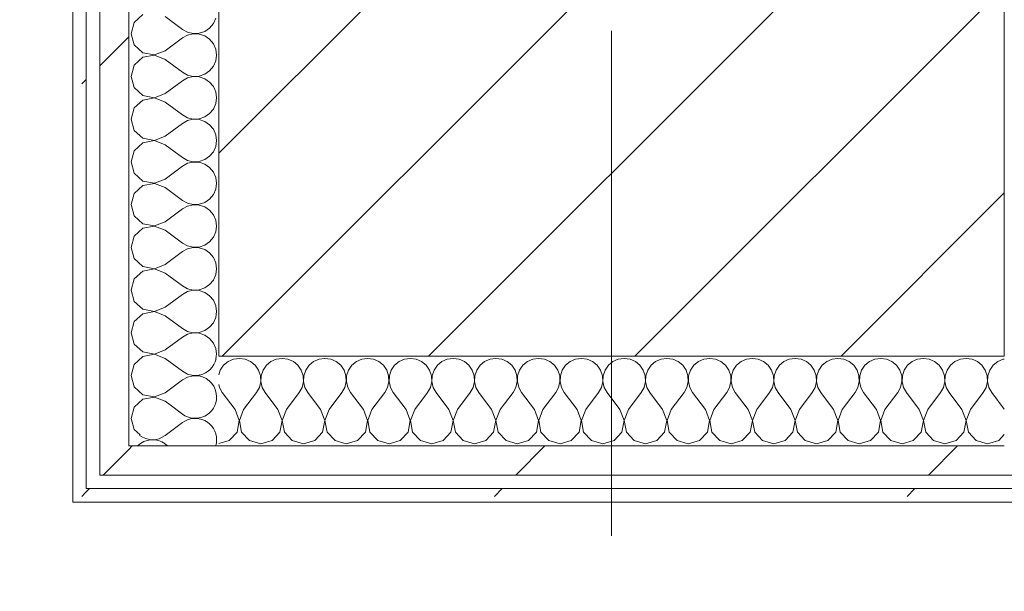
# Model space of a CAD drawing. Header units: millimetres. Extents: x -40968 to 11883, y -17757 to 4746.
# Tile 216 of 227: x 340 to 779, y -12544 to -12289. Entities that reach past the tile are written whole.
import ezdxf

# ---------------------------------------------------------------- set-up
doc = ezdxf.new("R2010")
doc.units = ezdxf.units.MM
doc.header["$MEASUREMENT"] = 0
doc.linetypes.add('Wipeout_Contour', pattern=[1000, 0, -1000])
for name, color, linetype in [('10_ESTR_Pilars', 7, 'Continuous'), ('Nuevo_06_COT_Generals', 7, 'Continuous'), ('Nuevo_08_E_Envans secs', 7, 'Continuous')]:
    doc.layers.add(name, color=color, linetype=linetype)
for name, color, linetype, lineweight in [('10_ESTR_Pilars_Pluma_Nº__20', 1, 'Continuous', 5), ('10_ESTR_Pilars_Pluma_Nº__28', 7, 'Continuous', 20), ('10_ESTR_Pilars_Pluma_Nº__42', 8, 'Continuous', 25), ('Nuevo_06_COT_Generals_Pluma_Nº__1', 7, 'Continuous', 5), ('Nuevo_08_E_Envans secs_Pluma_Nº__1', 7, 'Continuous', 5)]:
    doc.layers.add(name, color=color, linetype=linetype, lineweight=lineweight)
for name, color, linetype, lineweight, true_color in [('Nuevo_08_E_Envans secs_Pluma_Nº__102', 7, 'Continuous', 5, 0xcccccc), ('Nuevo_08_E_Envans secs_Pluma_Nº__171', 171, 'Continuous', 13, 0xaaaaff), ('Nuevo_08_E_Envans secs_Pluma_Nº__177', 7, 'Continuous', 15, 0xf7e046)]:
    doc.layers.add(name, color=color, linetype=linetype, lineweight=lineweight, true_color=true_color)
doc.styles.add('Estilo_Generado_1', font='txt')
doc.dimstyles.new('Estilo_Generado__1', dxfattribs={"dimtxt": 100, "dimasz": 38, "dimexe": 0.18, "dimexo": 300, "dimgap": 0, "dimtad": 1, "dimtih": 1, "dimtoh": 1, "dimlfac": 0.001, "dimzin": 0, "dimdsep": 46, "dimtxsty": 'Estilo_Generado_1', "dimblk": 'ARROWHEAD_2', "dimblk1": 'ARROWHEAD_2', "dimblk2": 'ARROWHEAD_2', "dimcen": 0.09, "dimclrd": 7, "dimclre": 7, "dimclrt": 7, "dimadec": 0, "dimazin": 0, "dimtfac": 1, "dimtdec": 4, "dimtmove": 0, "dimatfit": 3, "dimfxl": 0, "dimtolj": 1, "dimtzin": 0, "dimarcsym": 0})
doc.dimstyles.new('Estilo_Generado__2', dxfattribs={"dimtxt": 100, "dimasz": 38, "dimexe": 0.18, "dimexo": 300, "dimgap": 0, "dimtad": 1, "dimlfac": 0.001, "dimzin": 0, "dimdsep": 46, "dimtxsty": 'Estilo_Generado_1', "dimblk": 'ARROWHEAD_2', "dimblk1": 'ARROWHEAD_2', "dimblk2": 'ARROWHEAD_2', "dimcen": 0.09, "dimclrd": 7, "dimclre": 7, "dimclrt": 7, "dimadec": 0, "dimazin": 0, "dimtfac": 1, "dimtdec": 4, "dimtmove": 0, "dimatfit": 3, "dimfxl": 0, "dimtolj": 1, "dimtzin": 0, "dimarcsym": 0})
pattern_1 = [(45, (0, 0), (-183.848, 183.848), [195, -65]), (45, (7e-14, 183.85), (-183.848, 183.848), [195, -65])]

# ---------------------------------------------------------------- blocks, each defined once
blk = doc.blocks.new('*X412')
at = {"layer": 'Nuevo_08_E_Envans secs_Pluma_Nº__102', "color": 254, "linetype": 'Continuous', "lineweight": 5, "true_color": 0xcccccc}
for p, q in [((407.22, -12460.65), (412.7, -12464.76)), ((405.08, -12474.29), (412.7, -12468.57)), ((405.08, -12478.1), (406.26, -12478.98))]:
    blk.add_line(p, q, dxfattribs=at)
for centre, start, end in [((418.41, -12438.1), 282.4793, 347.5207), ((418.41, -12457.14), 0, 79.8211), ((418.41, -12457.14), 233.1301, 0), ((418.41, -12476.19), 0, 126.8699), ((399.37, -12466.67), 232.8217, 306.8699), ((399.37, -12485.71), 53.1301, 134.965), ((418.41, -12476.19), 342.9946, 0)]:
    blk.add_arc(centre, 9.52, start, end, dxfattribs=at)
blk = doc.blocks.new('*X413')
at = {"layer": 'Nuevo_08_E_Envans secs_Pluma_Nº__102', "color": 254, "linetype": 'Continuous', "lineweight": 5, "true_color": 0xcccccc}
for p, q in [((395.11, -12286.72), (391.27, -12290.23)), ((391.27, -12290.23), (389.84, -12295.24)), ((405.08, -12287.62), (412.7, -12293.33)), ((424.84, -12292.74), (426.52, -12290.72)), ((426.52, -12290.72), (427.58, -12288.32)), ((389.84, -12295.24), (391.27, -12300.25)), ((412.7, -12293.33), (415, -12294.6)), ((415, -12295.87), (412.7, -12297.14)), ((415, -12294.6), (417.56, -12295.2)), ((417.56, -12295.28), (415, -12295.87)), ((417.56, -12295.2), (420.18, -12295.07)), ((420.18, -12295.4), (417.56, -12295.28)), ((420.18, -12295.07), (422.67, -12294.23)), ((422.67, -12296.24), (420.18, -12295.4)), ((422.67, -12294.23), (424.84, -12292.74)), ((391.27, -12300.25), (395.11, -12303.76)), ((405.08, -12302.86), (412.7, -12297.14)), ((424.84, -12297.73), (422.67, -12296.24)), ((426.52, -12299.75), (424.84, -12297.73)), ((427.58, -12302.16), (426.52, -12299.75)), ((395.11, -12303.76), (400.22, -12304.72)), ((400.22, -12304.8), (395.11, -12305.77)), ((400.22, -12304.72), (405.08, -12302.86)), ((405.08, -12306.67), (400.22, -12304.8)), ((427.94, -12304.76), (427.58, -12302.16)), ((427.58, -12307.36), (427.94, -12304.76)), ((395.11, -12305.77), (391.27, -12309.28)), ((405.08, -12306.67), (412.7, -12312.38)), ((426.52, -12309.77), (427.58, -12307.36)), ((391.27, -12309.28), (389.84, -12314.29)), ((412.7, -12312.38), (415, -12313.65)), ((420.18, -12314.12), (422.67, -12313.28)), ((422.67, -12313.28), (424.84, -12311.79)), ((424.84, -12311.79), (426.52, -12309.77)), ((389.84, -12314.29), (391.27, -12319.29)), ((405.08, -12321.9), (412.7, -12316.19)), ((415, -12314.92), (412.7, -12316.19)), ((415, -12313.65), (417.56, -12314.25)), ((417.56, -12314.32), (415, -12314.92)), ((417.56, -12314.25), (420.18, -12314.12)), ((420.18, -12314.45), (417.56, -12314.32)), ((422.67, -12315.29), (420.18, -12314.45)), ((424.84, -12316.78), (422.67, -12315.29)), ((426.52, -12318.8), (424.84, -12316.78)), ((391.27, -12319.29), (395.11, -12322.8)), ((400.22, -12323.77), (405.08, -12321.9)), ((427.58, -12321.21), (426.52, -12318.8)), ((427.94, -12323.81), (427.58, -12321.21)), ((395.11, -12324.81), (391.27, -12328.33)), ((395.11, -12322.8), (400.22, -12323.77)), ((400.22, -12323.85), (395.11, -12324.81)), ((405.08, -12325.71), (400.22, -12323.85)), ((405.08, -12325.71), (412.7, -12331.43)), ((426.52, -12328.82), (427.58, -12326.41)), ((427.58, -12326.41), (427.94, -12323.81)), ((391.27, -12328.33), (389.84, -12333.33)), ((422.67, -12332.33), (424.84, -12330.84)), ((424.84, -12330.84), (426.52, -12328.82)), ((389.84, -12333.33), (391.27, -12338.34)), ((405.08, -12340.95), (412.7, -12335.24)), ((412.7, -12331.43), (415, -12332.7)), ((415, -12333.97), (412.7, -12335.24)), ((415, -12332.7), (417.56, -12333.29)), ((417.56, -12333.37), (415, -12333.97)), ((417.56, -12333.29), (420.18, -12333.17)), ((420.18, -12333.5), (417.56, -12333.37)), ((420.18, -12333.17), (422.67, -12332.33)), ((422.67, -12334.34), (420.18, -12333.5)), ((424.84, -12335.83), (422.67, -12334.34)), ((391.27, -12338.34), (395.11, -12341.85)), ((426.52, -12337.85), (424.84, -12335.83)), ((427.58, -12340.25), (426.52, -12337.85)), ((395.11, -12343.86), (391.27, -12347.37)), ((395.11, -12341.85), (400.22, -12342.82)), ((400.22, -12342.9), (395.11, -12343.86)), ((400.22, -12342.82), (405.08, -12340.95)), ((405.08, -12344.76), (400.22, -12342.9)), ((427.94, -12342.86), (427.58, -12340.25)), ((427.58, -12345.46), (427.94, -12342.86)), ((391.27, -12347.37), (389.84, -12352.38)), ((405.08, -12344.76), (412.7, -12350.48)), ((424.84, -12349.89), (426.52, -12347.86)), ((426.52, -12347.86), (427.58, -12345.46)), ((389.84, -12352.38), (391.27, -12357.39)), ((412.7, -12350.48), (415, -12351.75)), ((415, -12353.01), (412.7, -12354.29)), ((415, -12351.75), (417.56, -12352.34)), ((417.56, -12352.42), (415, -12353.01)), ((417.56, -12352.34), (420.18, -12352.22)), ((420.18, -12352.55), (417.56, -12352.42)), ((420.18, -12352.22), (422.67, -12351.38)), ((422.67, -12353.39), (420.18, -12352.55)), ((422.67, -12351.38), (424.84, -12349.89)), ((391.27, -12357.39), (395.11, -12360.9)), ((405.08, -12360), (412.7, -12354.29)), ((424.84, -12354.87), (422.67, -12353.39)), ((426.52, -12356.9), (424.84, -12354.87)), ((427.58, -12359.3), (426.52, -12356.9)), ((395.11, -12360.9), (400.22, -12361.87)), ((400.22, -12361.87), (405.08, -12360)), ((427.94, -12361.9), (427.58, -12359.3)), ((395.11, -12362.91), (391.27, -12366.42)), ((400.22, -12361.94), (395.11, -12362.91)), ((405.08, -12363.81), (400.22, -12361.94)), ((405.08, -12363.81), (412.7, -12369.52)), ((426.52, -12366.91), (427.58, -12364.51)), ((427.58, -12364.51), (427.94, -12361.9)), ((391.27, -12366.42), (389.84, -12371.43)), ((412.7, -12369.52), (415, -12370.8)), ((420.18, -12371.26), (422.67, -12370.42)), ((422.67, -12370.42), (424.84, -12368.94)), ((424.84, -12368.94), (426.52, -12366.91)), ((389.84, -12371.43), (391.27, -12376.44)), ((405.08, -12379.05), (412.7, -12373.33)), ((415, -12372.06), (412.7, -12373.33)), ((415, -12370.8), (417.56, -12371.39)), ((417.56, -12371.47), (415, -12372.06)), ((417.56, -12371.39), (420.18, -12371.26)), ((420.18, -12371.59), (417.56, -12371.47)), ((422.67, -12372.43), (420.18, -12371.59)), ((424.84, -12373.92), (422.67, -12372.43)), ((426.52, -12375.95), (424.84, -12373.92)), ((391.27, -12376.44), (395.11, -12379.95)), ((400.22, -12380.91), (405.08, -12379.05)), ((427.58, -12378.35), (426.52, -12375.95)), ((427.94, -12380.95), (427.58, -12378.35)), ((395.11, -12381.96), (391.27, -12385.47)), ((395.11, -12379.95), (400.22, -12380.91)), ((400.22, -12380.99), (395.11, -12381.96)), ((405.08, -12382.86), (400.22, -12380.99)), ((405.08, -12382.86), (412.7, -12388.57)), ((426.52, -12385.96), (427.58, -12383.55)), ((427.58, -12383.55), (427.94, -12380.95)), ((391.27, -12385.47), (389.84, -12390.48)), ((422.67, -12389.47), (424.84, -12387.98)), ((424.84, -12387.98), (426.52, -12385.96)), ((389.84, -12390.48), (391.27, -12395.48)), ((405.08, -12398.1), (412.7, -12392.38)), ((412.7, -12388.57), (415, -12389.84)), ((415, -12391.11), (412.7, -12392.38)), ((415, -12389.84), (417.56, -12390.44)), ((417.56, -12390.51), (415, -12391.11)), ((417.56, -12390.44), (420.18, -12390.31)), ((420.18, -12390.64), (417.56, -12390.51)), ((420.18, -12390.31), (422.67, -12389.47)), ((422.67, -12391.48), (420.18, -12390.64)), ((424.84, -12392.97), (422.67, -12391.48)), ((391.27, -12395.48), (395.11, -12398.99)), ((426.52, -12394.99), (424.84, -12392.97)), ((427.58, -12397.4), (426.52, -12394.99)), ((395.11, -12401.01), (391.27, -12404.52)), ((395.11, -12398.99), (400.22, -12399.96)), ((400.22, -12400.04), (395.11, -12401.01)), ((400.22, -12399.96), (405.08, -12398.1)), ((405.08, -12401.9), (400.22, -12400.04)), ((427.94, -12400), (427.58, -12397.4)), ((427.58, -12402.6), (427.94, -12400)), ((391.27, -12404.52), (389.84, -12409.52)), ((405.08, -12401.9), (412.7, -12407.62)), ((424.84, -12407.03), (426.52, -12405.01)), ((426.52, -12405.01), (427.58, -12402.6)), ((389.84, -12409.52), (391.27, -12414.53)), ((412.7, -12407.62), (415, -12408.89)), ((415, -12408.89), (417.56, -12409.49)), ((417.56, -12409.56), (415, -12410.16)), ((417.56, -12409.49), (420.18, -12409.36)), ((420.18, -12409.69), (417.56, -12409.56)), ((420.18, -12409.36), (422.67, -12408.52)), ((422.67, -12410.53), (420.18, -12409.69)), ((422.67, -12408.52), (424.84, -12407.03)), ((405.08, -12417.14), (412.7, -12411.43)), ((415, -12410.16), (412.7, -12411.43)), ((424.84, -12412.02), (422.67, -12410.53)), ((426.52, -12414.04), (424.84, -12412.02)), ((427.58, -12416.45), (426.52, -12414.04)), ((391.27, -12414.53), (395.11, -12418.04)), ((395.11, -12418.04), (400.22, -12419.01)), ((400.22, -12419.01), (405.08, -12417.14)), ((427.94, -12419.05), (427.58, -12416.45)), ((395.11, -12420.05), (391.27, -12423.56)), ((400.22, -12419.09), (395.11, -12420.05)), ((405.08, -12420.95), (400.22, -12419.09)), ((405.08, -12420.95), (412.7, -12426.67)), ((426.52, -12424.05), (427.58, -12421.65)), ((427.58, -12421.65), (427.94, -12419.05)), ((391.27, -12423.56), (389.84, -12428.57)), ((412.7, -12426.67), (415, -12427.94)), ((420.18, -12428.41), (422.67, -12427.57)), ((422.67, -12427.57), (424.84, -12426.08)), ((424.84, -12426.08), (426.52, -12424.05)), ((389.84, -12428.57), (391.27, -12433.58)), ((405.08, -12436.19), (412.7, -12430.48)), ((415, -12429.2), (412.7, -12430.48)), ((415, -12427.94), (417.56, -12428.53)), ((417.56, -12428.61), (415, -12429.2)), ((417.56, -12428.53), (420.18, -12428.41)), ((420.18, -12428.74), (417.56, -12428.61)), ((422.67, -12429.58), (420.18, -12428.74)), ((424.84, -12431.06), (422.67, -12429.58)), ((426.52, -12433.09), (424.84, -12431.06)), ((391.27, -12433.58), (395.11, -12437.09)), ((400.22, -12438.06), (405.08, -12436.19)), ((427.58, -12435.49), (426.52, -12433.09)), ((427.94, -12438.1), (427.58, -12435.49)), ((395.11, -12437.09), (400.22, -12438.06)), ((400.22, -12438.13), (395.77, -12438.98)), ((402.41, -12438.98), (400.22, -12438.13)), ((427.82, -12438.98), (427.94, -12438.1))]:
    blk.add_line(p, q, dxfattribs=at)
blk = doc.blocks.new('*X414')
at = {"layer": 'Nuevo_08_E_Envans secs_Pluma_Nº__102', "color": 254, "linetype": 'Continuous', "lineweight": 5, "true_color": 0xcccccc}
for p, q in [((395.11, -12439.1), (391.27, -12442.61)), ((395.77, -12438.98), (395.11, -12439.1)), ((405.08, -12440), (402.41, -12438.98)), ((405.08, -12440), (412.7, -12445.71)), ((427.64, -12440.22), (427.82, -12438.98)), ((391.27, -12442.61), (389.84, -12447.62)), ((389.84, -12447.62), (391.27, -12452.63)), ((405.08, -12455.24), (412.7, -12449.52)), ((412.7, -12445.71), (415, -12446.99)), ((415, -12448.25), (412.7, -12449.52)), ((415, -12446.99), (417.56, -12447.58)), ((417.56, -12447.66), (415, -12448.25)), ((417.56, -12447.58), (420.18, -12447.45)), ((420.09, -12447.78), (417.56, -12447.66)), ((420.18, -12447.45), (420.53, -12447.34)), ((391.27, -12452.63), (395.11, -12456.14)), ((395.11, -12458.15), (391.27, -12461.66)), ((395.11, -12456.14), (400.22, -12457.1)), ((400.22, -12457.18), (395.11, -12458.15)), ((400.22, -12457.1), (405.08, -12455.24)), ((405.08, -12459.05), (400.22, -12457.18)), ((391.27, -12461.66), (389.84, -12466.67)), ((405.08, -12459.05), (407.22, -12460.65)), ((389.84, -12466.67), (391.27, -12471.67)), ((391.27, -12471.67), (393.84, -12474.03))]:
    blk.add_line(p, q, dxfattribs=at)
blk = doc.blocks.new('Muro_134_1', base_point=(428.89, -12069.98))
at = {"layer": 'Nuevo_08_E_Envans secs', "color": 7, "lineweight": 20}
blk.add_blockref('*X412', (0, 0), dxfattribs=at)
at = {"color": 254, "linetype": 'Wipeout_Contour', "lineweight": 0, "ltscale": 37481.176402}
blk.add_wipeout([(388.89, -12478.98), (375.89, -12491.98), (388.89, -12491.98)], dxfattribs=at).dxf.layer = 'Nuevo_08_E_Envans secs'
at = {"color": 254, "linetype": 'Wipeout_Contour', "lineweight": 0, "ltscale": 37522.648912}
blk.add_wipeout([(369.89, -12497.98), (363.89, -12503.98), (369.89, -12503.98)], dxfattribs=at).dxf.layer = 'Nuevo_08_E_Envans secs'
at = {"layer": 'Nuevo_08_E_Envans secs_Pluma_Nº__171', "linetype": 'Continuous', "lineweight": 13, "true_color": 0xaaaaff}
h = blk.add_hatch(dxfattribs=at)
h.set_pattern_fill('Panellat_HPL_0001', color=161, style=0, pattern_type=2)
h.set_pattern_definition(pattern_1)
h.paths.add_polyline_path([(369.89, -12497.98), (363.89, -12503.98), (369.89, -12503.98)])
at = {"layer": 'Nuevo_08_E_Envans secs_Pluma_Nº__177', "linetype": 'Continuous', "lineweight": 15, "true_color": 0xf7e046}
h = blk.add_hatch(dxfattribs=at)
h.set_pattern_fill('Panellat_HPL_0001', color=53, style=0, pattern_type=2)
h.set_pattern_definition(pattern_1)
h.paths.add_polyline_path([(388.89, -12478.98), (375.89, -12491.98), (388.89, -12491.98)])
at = {"color": 254, "linetype": 'Wipeout_Contour', "lineweight": 0, "ltscale": 60820.549259}
blk.add_wipeout([(369.89, -12497.98), (369.89, -11937.45), (366.56, -11929.98), (363.89, -11929.98), (363.89, -12497.98)], dxfattribs=at).dxf.layer = 'Nuevo_08_E_Envans secs'
at = {"color": 254, "linetype": 'Wipeout_Contour', "lineweight": 0, "ltscale": 60891.566273}
blk.add_wipeout([(375.89, -11961.98), (375.89, -12478.98), (388.89, -12478.98), (388.89, -11980.13), (380.81, -11961.98)], dxfattribs=at).dxf.layer = 'Nuevo_08_E_Envans secs'
at = {"layer": 'Nuevo_08_E_Envans secs_Pluma_Nº__171', "linetype": 'Continuous', "lineweight": 13, "true_color": 0xaaaaff}
h = blk.add_hatch(dxfattribs=at)
h.set_pattern_fill('Panellat_HPL_0001', color=161, style=0, pattern_type=2)
h.set_pattern_definition(pattern_1)
h.paths.add_polyline_path([(369.89, -12497.98), (369.89, -11937.45), (366.56, -11929.98), (363.89, -11929.98), (363.89, -12497.98)])
at = {"layer": 'Nuevo_08_E_Envans secs_Pluma_Nº__177', "linetype": 'Continuous', "lineweight": 15, "true_color": 0xf7e046}
h = blk.add_hatch(dxfattribs=at)
h.set_pattern_fill('Panellat_HPL_0001', color=53, style=0, pattern_type=2)
h.set_pattern_definition(pattern_1)
h.paths.add_polyline_path([(375.89, -11961.98), (375.89, -12478.98), (388.89, -12478.98), (388.89, -11980.13), (380.81, -11961.98)])
at = {"layer": 'Nuevo_08_E_Envans secs_Pluma_Nº__1', "color": 7, "linetype": 'Continuous', "lineweight": 5}
for p, q in [((369.89, -11937.45), (369.89, -12491.98)), ((388.89, -12031.98), (388.89, -12438.98))]:
    blk.add_line(p, q, dxfattribs=at)
at = {"layer": 'Nuevo_08_E_Envans secs', "color": 7, "lineweight": 20}
for name in ['*X413', '*X414']:
    blk.add_blockref(name, (0, 0), dxfattribs=at)
at = {"color": 254, "linetype": 'Wipeout_Contour', "lineweight": 0, "ltscale": 37466.815615}
blk.add_wipeout([(388.89, -12478.98), (375.89, -12478.98), (375.89, -12491.98)], dxfattribs=at).dxf.layer = 'Nuevo_08_E_Envans secs'
at = {"color": 254, "linetype": 'Wipeout_Contour', "lineweight": 0, "ltscale": 37515.505243}
blk.add_wipeout([(363.89, -12497.98), (363.89, -12503.98), (369.89, -12497.98)], dxfattribs=at).dxf.layer = 'Nuevo_08_E_Envans secs'
at = {"layer": 'Nuevo_08_E_Envans secs_Pluma_Nº__171', "linetype": 'Continuous', "lineweight": 13, "true_color": 0xaaaaff}
h = blk.add_hatch(dxfattribs=at)
h.set_pattern_fill('Panellat_HPL_0001', color=161, style=0, pattern_type=2)
h.set_pattern_definition(pattern_1)
h.paths.add_polyline_path([(363.89, -12497.98), (363.89, -12503.98), (369.89, -12497.98)])
at = {"layer": 'Nuevo_08_E_Envans secs_Pluma_Nº__177', "linetype": 'Continuous', "lineweight": 15, "true_color": 0xf7e046}
h = blk.add_hatch(dxfattribs=at)
h.set_pattern_fill('Panellat_HPL_0001', color=53, style=0, pattern_type=2)
h.set_pattern_definition(pattern_1)
h.paths.add_polyline_path([(388.89, -12478.98), (375.89, -12478.98), (375.89, -12491.98)])
at = {"layer": 'Nuevo_08_E_Envans secs_Pluma_Nº__1', "color": 7, "linetype": 'Continuous', "lineweight": 5}
for p, q in [((375.89, -11961.98), (375.89, -12478.98)), ((388.89, -12438.98), (388.89, -12478.98)), ((375.89, -12478.98), (375.89, -12491.98)), ((388.89, -12478.98), (428.89, -12478.98)), ((369.89, -12491.98), (369.89, -12497.98)), ((375.89, -12491.98), (388.89, -12491.98)), ((369.89, -12497.98), (375.89, -12497.98))]:
    blk.add_line(p, q, dxfattribs=at)
at = {"layer": 'Nuevo_08_E_Envans secs_Pluma_Nº__1', "color": 7, "linetype": 'Continuous', "lineweight": 5, "flags": 128}
for points in [[(363.89, -11929.98), (363.89, -12503.98)], [(363.89, -12503.98), (369.89, -12503.98)]]:
    blk.add_lwpolyline(points, dxfattribs=at)
blk = doc.blocks.new('*X417')
at = {"layer": 'Nuevo_08_E_Envans secs_Pluma_Nº__102', "color": 254, "linetype": 'Continuous', "lineweight": 5, "true_color": 0xcccccc}
for p, q in [((435.49, -12440.29), (433.09, -12441.35)), ((438.1, -12439.93), (435.49, -12440.29)), ((440.7, -12440.29), (438.1, -12439.93)), ((443.1, -12441.35), (440.7, -12440.29)), ((454.54, -12440.29), (452.14, -12441.35)), ((457.14, -12439.93), (454.54, -12440.29)), ((459.75, -12440.29), (457.14, -12439.93)), ((462.15, -12441.35), (459.75, -12440.29)), ((473.59, -12440.29), (471.18, -12441.35)), ((476.19, -12439.93), (473.59, -12440.29)), ((478.79, -12440.29), (476.19, -12439.93)), ((481.2, -12441.35), (478.79, -12440.29)), ((492.64, -12440.29), (490.23, -12441.35)), ((495.24, -12439.93), (492.64, -12440.29)), ((497.84, -12440.29), (495.24, -12439.93)), ((500.25, -12441.35), (497.84, -12440.29)), ((511.68, -12440.29), (509.28, -12441.35)), ((514.29, -12439.93), (511.68, -12440.29)), ((516.89, -12440.29), (514.29, -12439.93)), ((519.29, -12441.35), (516.89, -12440.29)), ((530.73, -12440.29), (528.33, -12441.35)), ((533.33, -12439.93), (530.73, -12440.29)), ((535.94, -12440.29), (533.33, -12439.93)), ((538.34, -12441.35), (535.94, -12440.29)), ((549.78, -12440.29), (547.37, -12441.35)), ((552.38, -12439.93), (549.78, -12440.29)), ((554.98, -12440.29), (552.38, -12439.93)), ((557.39, -12441.35), (554.98, -12440.29)), ((568.83, -12440.29), (566.42, -12441.35)), ((571.43, -12439.93), (568.83, -12440.29)), ((574.03, -12440.29), (571.43, -12439.93)), ((576.44, -12441.35), (574.03, -12440.29)), ((587.87, -12440.29), (585.47, -12441.35)), ((590.48, -12439.93), (587.87, -12440.29)), ((593.08, -12440.29), (590.48, -12439.93)), ((595.48, -12441.35), (593.08, -12440.29)), ((606.92, -12440.29), (604.52, -12441.35)), ((609.52, -12439.93), (606.92, -12440.29)), ((612.13, -12440.29), (609.52, -12439.93)), ((614.53, -12441.35), (612.13, -12440.29)), ((625.97, -12440.29), (623.56, -12441.35)), ((628.57, -12439.93), (625.97, -12440.29)), ((631.17, -12440.29), (628.57, -12439.93)), ((633.58, -12441.35), (631.17, -12440.29)), ((645.02, -12440.29), (642.61, -12441.35)), ((647.62, -12439.93), (645.02, -12440.29)), ((650.22, -12440.29), (647.62, -12439.93)), ((652.63, -12441.35), (650.22, -12440.29)), ((664.06, -12440.29), (661.66, -12441.35)), ((666.67, -12439.93), (664.06, -12440.29)), ((669.27, -12440.29), (666.67, -12439.93)), ((671.67, -12441.35), (669.27, -12440.29)), ((683.11, -12440.29), (680.71, -12441.35)), ((685.71, -12439.93), (683.11, -12440.29)), ((688.32, -12440.29), (685.71, -12439.93)), ((690.72, -12441.35), (688.32, -12440.29)), ((702.16, -12440.29), (699.75, -12441.35)), ((704.76, -12439.93), (702.16, -12440.29)), ((707.36, -12440.29), (704.76, -12439.93)), ((709.77, -12441.35), (707.36, -12440.29)), ((721.21, -12440.29), (718.8, -12441.35)), ((723.81, -12439.93), (721.21, -12440.29)), ((726.41, -12440.29), (723.81, -12439.93)), ((728.82, -12441.35), (726.41, -12440.29)), ((740.25, -12440.29), (737.85, -12441.35)), ((742.86, -12439.93), (740.25, -12440.29)), ((745.46, -12440.29), (742.86, -12439.93)), ((747.86, -12441.35), (745.46, -12440.29)), ((759.3, -12440.29), (756.9, -12441.35)), ((761.9, -12439.93), (759.3, -12440.29)), ((764.51, -12440.29), (761.9, -12439.93)), ((766.91, -12441.35), (764.51, -12440.29)), ((778.35, -12440.29), (775.95, -12441.35)), ((778.89, -12440.22), (778.35, -12440.29)), ((431.06, -12443.03), (429.58, -12445.19)), ((433.09, -12441.35), (431.06, -12443.03)), ((445.13, -12443.03), (443.1, -12441.35)), ((446.61, -12445.19), (445.13, -12443.03)), ((450.11, -12443.03), (448.62, -12445.19)), ((452.14, -12441.35), (450.11, -12443.03)), ((464.17, -12443.03), (462.15, -12441.35)), ((465.66, -12445.19), (464.17, -12443.03)), ((469.16, -12443.03), (467.67, -12445.19)), ((471.18, -12441.35), (469.16, -12443.03)), ((483.22, -12443.03), (481.2, -12441.35)), ((484.71, -12445.19), (483.22, -12443.03)), ((488.21, -12443.03), (486.72, -12445.19)), ((490.23, -12441.35), (488.21, -12443.03)), ((502.27, -12443.03), (500.25, -12441.35)), ((503.76, -12445.19), (502.27, -12443.03)), ((507.26, -12443.03), (505.77, -12445.19)), ((509.28, -12441.35), (507.26, -12443.03)), ((521.32, -12443.03), (519.29, -12441.35)), ((522.8, -12445.19), (521.32, -12443.03)), ((526.3, -12443.03), (524.81, -12445.19)), ((528.33, -12441.35), (526.3, -12443.03)), ((540.36, -12443.03), (538.34, -12441.35)), ((541.85, -12445.19), (540.36, -12443.03)), ((545.35, -12443.03), (543.86, -12445.19)), ((547.37, -12441.35), (545.35, -12443.03)), ((559.41, -12443.03), (557.39, -12441.35)), ((560.9, -12445.19), (559.41, -12443.03)), ((564.4, -12443.03), (562.91, -12445.19)), ((566.42, -12441.35), (564.4, -12443.03)), ((578.46, -12443.03), (576.44, -12441.35)), ((579.95, -12445.19), (578.46, -12443.03)), ((583.45, -12443.03), (581.96, -12445.19)), ((585.47, -12441.35), (583.45, -12443.03)), ((597.51, -12443.03), (595.48, -12441.35)), ((598.99, -12445.19), (597.51, -12443.03)), ((602.49, -12443.03), (601.01, -12445.19)), ((604.52, -12441.35), (602.49, -12443.03)), ((616.55, -12443.03), (614.53, -12441.35)), ((618.04, -12445.19), (616.55, -12443.03)), ((621.54, -12443.03), (620.05, -12445.19)), ((623.56, -12441.35), (621.54, -12443.03)), ((635.6, -12443.03), (633.58, -12441.35)), ((637.09, -12445.19), (635.6, -12443.03)), ((640.59, -12443.03), (639.1, -12445.19)), ((642.61, -12441.35), (640.59, -12443.03)), ((654.65, -12443.03), (652.63, -12441.35)), ((656.14, -12445.19), (654.65, -12443.03)), ((659.64, -12443.03), (658.15, -12445.19)), ((661.66, -12441.35), (659.64, -12443.03)), ((673.7, -12443.03), (671.67, -12441.35)), ((675.19, -12445.19), (673.7, -12443.03)), ((678.68, -12443.03), (677.2, -12445.19)), ((680.71, -12441.35), (678.68, -12443.03)), ((692.74, -12443.03), (690.72, -12441.35)), ((694.23, -12445.19), (692.74, -12443.03)), ((697.73, -12443.03), (696.24, -12445.19)), ((699.75, -12441.35), (697.73, -12443.03)), ((711.79, -12443.03), (709.77, -12441.35)), ((713.28, -12445.19), (711.79, -12443.03)), ((716.78, -12443.03), (715.29, -12445.19)), ((718.8, -12441.35), (716.78, -12443.03)), ((730.84, -12443.03), (728.82, -12441.35)), ((732.33, -12445.19), (730.84, -12443.03)), ((735.83, -12443.03), (734.34, -12445.19)), ((737.85, -12441.35), (735.83, -12443.03)), ((749.89, -12443.03), (747.86, -12441.35)), ((751.38, -12445.19), (749.89, -12443.03)), ((754.87, -12443.03), (753.39, -12445.19)), ((756.9, -12441.35), (754.87, -12443.03)), ((768.94, -12443.03), (766.91, -12441.35)), ((770.42, -12445.19), (768.94, -12443.03)), ((773.92, -12443.03), (772.43, -12445.19)), ((775.95, -12441.35), (773.92, -12443.03)), ((429.58, -12445.19), (428.89, -12447.23)), ((447.45, -12447.68), (446.61, -12445.19)), ((447.58, -12450.31), (447.45, -12447.68)), ((447.78, -12447.68), (447.66, -12450.31)), ((448.62, -12445.19), (447.78, -12447.68)), ((466.5, -12447.68), (465.66, -12445.19)), ((466.63, -12450.31), (466.5, -12447.68)), ((466.83, -12447.68), (466.71, -12450.31)), ((467.67, -12445.19), (466.83, -12447.68)), ((485.55, -12447.68), (484.71, -12445.19)), ((485.68, -12450.31), (485.55, -12447.68)), ((485.88, -12447.68), (485.75, -12450.31)), ((486.72, -12445.19), (485.88, -12447.68)), ((504.6, -12447.68), (503.76, -12445.19)), ((504.72, -12450.31), (504.6, -12447.68)), ((504.93, -12447.68), (504.8, -12450.31)), ((505.77, -12445.19), (504.93, -12447.68)), ((523.64, -12447.68), (522.8, -12445.19)), ((523.77, -12450.31), (523.64, -12447.68)), ((523.98, -12447.68), (523.85, -12450.31)), ((524.81, -12445.19), (523.98, -12447.68)), ((542.69, -12447.68), (541.85, -12445.19)), ((542.82, -12450.31), (542.69, -12447.68)), ((543.02, -12447.68), (542.9, -12450.31)), ((543.86, -12445.19), (543.02, -12447.68)), ((561.74, -12447.68), (560.9, -12445.19)), ((561.87, -12450.31), (561.74, -12447.68)), ((562.07, -12447.68), (561.94, -12450.31)), ((562.91, -12445.19), (562.07, -12447.68)), ((580.79, -12447.68), (579.95, -12445.19)), ((580.91, -12450.31), (580.79, -12447.68)), ((581.12, -12447.68), (580.99, -12450.31)), ((581.96, -12445.19), (581.12, -12447.68)), ((599.83, -12447.68), (598.99, -12445.19)), ((599.96, -12450.31), (599.83, -12447.68)), ((600.17, -12447.68), (600.04, -12450.31)), ((601.01, -12445.19), (600.17, -12447.68)), ((618.88, -12447.68), (618.04, -12445.19)), ((619.01, -12450.31), (618.88, -12447.68)), ((619.21, -12447.68), (619.09, -12450.31)), ((620.05, -12445.19), (619.21, -12447.68)), ((637.93, -12447.68), (637.09, -12445.19)), ((638.06, -12450.31), (637.93, -12447.68)), ((638.26, -12447.68), (638.13, -12450.31)), ((639.1, -12445.19), (638.26, -12447.68)), ((656.98, -12447.68), (656.14, -12445.19)), ((657.1, -12450.31), (656.98, -12447.68)), ((657.31, -12447.68), (657.18, -12450.31)), ((658.15, -12445.19), (657.31, -12447.68)), ((676.02, -12447.68), (675.19, -12445.19)), ((676.15, -12450.31), (676.02, -12447.68)), ((676.36, -12447.68), (676.23, -12450.31)), ((677.2, -12445.19), (676.36, -12447.68)), ((695.07, -12447.68), (694.23, -12445.19)), ((695.2, -12450.31), (695.07, -12447.68)), ((695.4, -12447.68), (695.28, -12450.31)), ((696.24, -12445.19), (695.4, -12447.68)), ((714.12, -12447.68), (713.28, -12445.19)), ((714.25, -12450.31), (714.12, -12447.68)), ((714.45, -12447.68), (714.32, -12450.31)), ((715.29, -12445.19), (714.45, -12447.68)), ((733.17, -12447.68), (732.33, -12445.19)), ((733.29, -12450.31), (733.17, -12447.68)), ((733.5, -12447.68), (733.37, -12450.31)), ((734.34, -12445.19), (733.5, -12447.68)), ((752.22, -12447.68), (751.38, -12445.19)), ((752.34, -12450.31), (752.22, -12447.68)), ((752.55, -12447.68), (752.42, -12450.31)), ((753.39, -12445.19), (752.55, -12447.68)), ((771.26, -12447.68), (770.42, -12445.19)), ((771.39, -12450.31), (771.26, -12447.68)), ((771.59, -12447.68), (771.47, -12450.31)), ((772.43, -12445.19), (771.59, -12447.68)), ((428.89, -12451.52), (429.2, -12452.87)), ((429.2, -12452.87), (430.48, -12455.17)), ((445.71, -12455.17), (446.99, -12452.87)), ((446.99, -12452.87), (447.58, -12450.31)), ((447.66, -12450.31), (448.25, -12452.87)), ((448.25, -12452.87), (449.52, -12455.17)), ((464.76, -12455.17), (466.03, -12452.87)), ((466.03, -12452.87), (466.63, -12450.31)), ((466.71, -12450.31), (467.3, -12452.87)), ((467.3, -12452.87), (468.57, -12455.17)), ((483.81, -12455.17), (485.08, -12452.87)), ((485.08, -12452.87), (485.68, -12450.31)), ((485.75, -12450.31), (486.35, -12452.87)), ((486.35, -12452.87), (487.62, -12455.17)), ((502.86, -12455.17), (504.13, -12452.87)), ((504.13, -12452.87), (504.72, -12450.31)), ((504.8, -12450.31), (505.4, -12452.87)), ((505.4, -12452.87), (506.67, -12455.17)), ((521.9, -12455.17), (523.18, -12452.87)), ((523.18, -12452.87), (523.77, -12450.31)), ((523.85, -12450.31), (524.44, -12452.87)), ((524.44, -12452.87), (525.71, -12455.17)), ((540.95, -12455.17), (542.22, -12452.87)), ((542.22, -12452.87), (542.82, -12450.31)), ((542.9, -12450.31), (543.49, -12452.87)), ((543.49, -12452.87), (544.76, -12455.17)), ((560, -12455.17), (561.27, -12452.87)), ((561.27, -12452.87), (561.87, -12450.31)), ((561.94, -12450.31), (562.54, -12452.87)), ((562.54, -12452.87), (563.81, -12455.17)), ((579.05, -12455.17), (580.32, -12452.87)), ((580.32, -12452.87), (580.91, -12450.31)), ((580.99, -12450.31), (581.59, -12452.87)), ((581.59, -12452.87), (582.86, -12455.17)), ((598.1, -12455.17), (599.37, -12452.87)), ((599.37, -12452.87), (599.96, -12450.31)), ((600.04, -12450.31), (600.63, -12452.87)), ((600.63, -12452.87), (601.9, -12455.17)), ((617.14, -12455.17), (618.41, -12452.87)), ((618.41, -12452.87), (619.01, -12450.31)), ((619.09, -12450.31), (619.68, -12452.87)), ((619.68, -12452.87), (620.95, -12455.17)), ((636.19, -12455.17), (637.46, -12452.87)), ((637.46, -12452.87), (638.06, -12450.31)), ((638.13, -12450.31), (638.73, -12452.87)), ((638.73, -12452.87), (640, -12455.17)), ((655.24, -12455.17), (656.51, -12452.87)), ((656.51, -12452.87), (657.1, -12450.31)), ((657.18, -12450.31), (657.78, -12452.87)), ((657.78, -12452.87), (659.05, -12455.17)), ((674.29, -12455.17), (675.56, -12452.87)), ((675.56, -12452.87), (676.15, -12450.31)), ((676.23, -12450.31), (676.82, -12452.87)), ((676.82, -12452.87), (678.1, -12455.17)), ((693.33, -12455.17), (694.6, -12452.87)), ((694.6, -12452.87), (695.2, -12450.31)), ((695.28, -12450.31), (695.87, -12452.87)), ((695.87, -12452.87), (697.14, -12455.17)), ((712.38, -12455.17), (713.65, -12452.87)), ((713.65, -12452.87), (714.25, -12450.31)), ((714.32, -12450.31), (714.92, -12452.87)), ((714.92, -12452.87), (716.19, -12455.17)), ((731.43, -12455.17), (732.7, -12452.87)), ((732.7, -12452.87), (733.29, -12450.31)), ((733.37, -12450.31), (733.97, -12452.87)), ((733.97, -12452.87), (735.24, -12455.17)), ((750.48, -12455.17), (751.75, -12452.87)), ((751.75, -12452.87), (752.34, -12450.31)), ((752.42, -12450.31), (753.01, -12452.87)), ((753.01, -12452.87), (754.29, -12455.17)), ((769.52, -12455.17), (770.8, -12452.87)), ((770.8, -12452.87), (771.39, -12450.31)), ((771.47, -12450.31), (772.06, -12452.87)), ((772.06, -12452.87), (773.33, -12455.17)), ((436.19, -12462.79), (430.48, -12455.17)), ((440, -12462.79), (445.71, -12455.17)), ((455.24, -12462.79), (449.52, -12455.17)), ((459.05, -12462.79), (464.76, -12455.17)), ((474.29, -12462.79), (468.57, -12455.17)), ((478.1, -12462.79), (483.81, -12455.17)), ((493.33, -12462.79), (487.62, -12455.17)), ((497.14, -12462.79), (502.86, -12455.17)), ((512.38, -12462.79), (506.67, -12455.17)), ((516.19, -12462.79), (521.9, -12455.17)), ((531.43, -12462.79), (525.71, -12455.17)), ((535.24, -12462.79), (540.95, -12455.17)), ((550.48, -12462.79), (544.76, -12455.17)), ((554.29, -12462.79), (560, -12455.17)), ((569.52, -12462.79), (563.81, -12455.17)), ((573.33, -12462.79), (579.05, -12455.17)), ((588.57, -12462.79), (582.86, -12455.17)), ((592.38, -12462.79), (598.1, -12455.17)), ((607.62, -12462.79), (601.9, -12455.17)), ((611.43, -12462.79), (617.14, -12455.17)), ((626.67, -12462.79), (620.95, -12455.17)), ((630.48, -12462.79), (636.19, -12455.17)), ((645.71, -12462.79), (640, -12455.17)), ((649.52, -12462.79), (655.24, -12455.17)), ((664.76, -12462.79), (659.05, -12455.17)), ((668.57, -12462.79), (674.29, -12455.17)), ((683.81, -12462.79), (678.1, -12455.17)), ((687.62, -12462.79), (693.33, -12455.17)), ((702.86, -12462.79), (697.14, -12455.17)), ((706.67, -12462.79), (712.38, -12455.17)), ((721.9, -12462.79), (716.19, -12455.17)), ((725.71, -12462.79), (731.43, -12455.17)), ((740.95, -12462.79), (735.24, -12455.17)), ((744.76, -12462.79), (750.48, -12455.17)), ((760, -12462.79), (754.29, -12455.17)), ((763.81, -12462.79), (769.52, -12455.17)), ((778.89, -12462.58), (773.33, -12455.17)), ((438.06, -12467.64), (436.19, -12462.79)), ((440, -12462.79), (438.13, -12467.64)), ((457.1, -12467.64), (455.24, -12462.79)), ((459.05, -12462.79), (457.18, -12467.64)), ((476.15, -12467.64), (474.29, -12462.79)), ((478.1, -12462.79), (476.23, -12467.64)), ((495.2, -12467.64), (493.33, -12462.79)), ((497.14, -12462.79), (495.28, -12467.64)), ((514.25, -12467.64), (512.38, -12462.79)), ((516.19, -12462.79), (514.32, -12467.64)), ((533.29, -12467.64), (531.43, -12462.79)), ((535.24, -12462.79), (533.37, -12467.64)), ((552.34, -12467.64), (550.48, -12462.79)), ((554.29, -12462.79), (552.42, -12467.64)), ((571.39, -12467.64), (569.52, -12462.79)), ((573.33, -12462.79), (571.47, -12467.64)), ((590.44, -12467.64), (588.57, -12462.79)), ((592.38, -12462.79), (590.51, -12467.64)), ((609.49, -12467.64), (607.62, -12462.79)), ((611.43, -12462.79), (609.56, -12467.64)), ((628.53, -12467.64), (626.67, -12462.79)), ((630.48, -12462.79), (628.61, -12467.64)), ((647.58, -12467.64), (645.71, -12462.79)), ((649.52, -12462.79), (647.66, -12467.64)), ((666.63, -12467.64), (664.76, -12462.79)), ((668.57, -12462.79), (666.71, -12467.64)), ((685.68, -12467.64), (683.81, -12462.79)), ((687.62, -12462.79), (685.75, -12467.64)), ((704.72, -12467.64), (702.86, -12462.79)), ((706.67, -12462.79), (704.8, -12467.64)), ((723.77, -12467.64), (721.9, -12462.79)), ((725.71, -12462.79), (723.85, -12467.64)), ((742.82, -12467.64), (740.95, -12462.79)), ((744.76, -12462.79), (742.9, -12467.64)), ((761.87, -12467.64), (760, -12462.79)), ((763.81, -12462.79), (761.94, -12467.64)), ((437.09, -12472.76), (438.06, -12467.64)), ((438.13, -12467.64), (439.1, -12472.76)), ((456.14, -12472.76), (457.1, -12467.64)), ((457.18, -12467.64), (458.15, -12472.76)), ((475.19, -12472.76), (476.15, -12467.64)), ((476.23, -12467.64), (477.2, -12472.76)), ((494.23, -12472.76), (495.2, -12467.64)), ((495.28, -12467.64), (496.24, -12472.76)), ((513.28, -12472.76), (514.25, -12467.64)), ((514.32, -12467.64), (515.29, -12472.76)), ((532.33, -12472.76), (533.29, -12467.64)), ((533.37, -12467.64), (534.34, -12472.76)), ((551.38, -12472.76), (552.34, -12467.64)), ((552.42, -12467.64), (553.39, -12472.76)), ((570.42, -12472.76), (571.39, -12467.64)), ((571.47, -12467.64), (572.43, -12472.76)), ((589.47, -12472.76), (590.44, -12467.64)), ((590.51, -12467.64), (591.48, -12472.76)), ((608.52, -12472.76), (609.49, -12467.64)), ((609.56, -12467.64), (610.53, -12472.76)), ((627.57, -12472.76), (628.53, -12467.64)), ((628.61, -12467.64), (629.58, -12472.76)), ((646.61, -12472.76), (647.58, -12467.64)), ((647.66, -12467.64), (648.62, -12472.76)), ((665.66, -12472.76), (666.63, -12467.64)), ((666.71, -12467.64), (667.67, -12472.76)), ((684.71, -12472.76), (685.68, -12467.64)), ((685.75, -12467.64), (686.72, -12472.76)), ((703.76, -12472.76), (704.72, -12467.64)), ((704.8, -12467.64), (705.77, -12472.76)), ((722.8, -12472.76), (723.77, -12467.64)), ((723.85, -12467.64), (724.81, -12472.76)), ((741.85, -12472.76), (742.82, -12467.64)), ((742.9, -12467.64), (743.86, -12472.76)), ((760.9, -12472.76), (761.87, -12467.64)), ((761.94, -12467.64), (762.91, -12472.76)), ((433.58, -12476.6), (437.09, -12472.76)), ((439.1, -12472.76), (442.61, -12476.6)), ((452.63, -12476.6), (456.14, -12472.76)), ((458.15, -12472.76), (461.66, -12476.6)), ((471.67, -12476.6), (475.19, -12472.76)), ((477.2, -12472.76), (480.71, -12476.6)), ((490.72, -12476.6), (494.23, -12472.76)), ((496.24, -12472.76), (499.75, -12476.6)), ((509.77, -12476.6), (513.28, -12472.76)), ((515.29, -12472.76), (518.8, -12476.6)), ((528.82, -12476.6), (532.33, -12472.76)), ((534.34, -12472.76), (537.85, -12476.6)), ((547.86, -12476.6), (551.38, -12472.76)), ((553.39, -12472.76), (556.9, -12476.6)), ((566.91, -12476.6), (570.42, -12472.76)), ((572.43, -12472.76), (575.95, -12476.6)), ((585.96, -12476.6), (589.47, -12472.76)), ((591.48, -12472.76), (594.99, -12476.6)), ((605.01, -12476.6), (608.52, -12472.76)), ((610.53, -12472.76), (614.04, -12476.6)), ((624.05, -12476.6), (627.57, -12472.76)), ((629.58, -12472.76), (633.09, -12476.6)), ((643.1, -12476.6), (646.61, -12472.76)), ((648.62, -12472.76), (652.14, -12476.6)), ((662.15, -12476.6), (665.66, -12472.76)), ((667.67, -12472.76), (671.18, -12476.6)), ((681.2, -12476.6), (684.71, -12472.76)), ((686.72, -12472.76), (690.23, -12476.6)), ((700.25, -12476.6), (703.76, -12472.76)), ((705.77, -12472.76), (709.28, -12476.6)), ((719.29, -12476.6), (722.8, -12472.76)), ((724.81, -12472.76), (728.33, -12476.6)), ((738.34, -12476.6), (741.85, -12472.76)), ((743.86, -12472.76), (747.37, -12476.6)), ((757.39, -12476.6), (760.9, -12472.76)), ((762.91, -12472.76), (766.42, -12476.6)), ((776.44, -12476.6), (778.89, -12473.91)), ((428.89, -12477.93), (433.58, -12476.6)), ((442.61, -12476.6), (447.62, -12478.02)), ((447.62, -12478.02), (452.63, -12476.6)), ((461.66, -12476.6), (466.67, -12478.02)), ((466.67, -12478.02), (471.67, -12476.6)), ((480.71, -12476.6), (485.71, -12478.02)), ((485.71, -12478.02), (490.72, -12476.6)), ((499.75, -12476.6), (504.76, -12478.02)), ((504.76, -12478.02), (509.77, -12476.6)), ((518.8, -12476.6), (523.81, -12478.02)), ((523.81, -12478.02), (528.82, -12476.6)), ((537.85, -12476.6), (542.86, -12478.02)), ((542.86, -12478.02), (547.86, -12476.6)), ((556.9, -12476.6), (561.9, -12478.02)), ((561.9, -12478.02), (566.91, -12476.6)), ((575.95, -12476.6), (580.95, -12478.02)), ((580.95, -12478.02), (585.96, -12476.6)), ((594.99, -12476.6), (600, -12478.02)), ((600, -12478.02), (605.01, -12476.6)), ((614.04, -12476.6), (619.05, -12478.02)), ((619.05, -12478.02), (624.05, -12476.6)), ((633.09, -12476.6), (638.1, -12478.02)), ((638.1, -12478.02), (643.1, -12476.6)), ((652.14, -12476.6), (657.14, -12478.02)), ((657.14, -12478.02), (662.15, -12476.6)), ((671.18, -12476.6), (676.19, -12478.02)), ((676.19, -12478.02), (681.2, -12476.6)), ((690.23, -12476.6), (695.24, -12478.02)), ((695.24, -12478.02), (700.25, -12476.6)), ((709.28, -12476.6), (714.29, -12478.02)), ((714.29, -12478.02), (719.29, -12476.6)), ((728.33, -12476.6), (733.33, -12478.02)), ((733.33, -12478.02), (738.34, -12476.6)), ((747.37, -12476.6), (752.38, -12478.02)), ((752.38, -12478.02), (757.39, -12476.6)), ((766.42, -12476.6), (771.43, -12478.02)), ((771.43, -12478.02), (776.44, -12476.6))]:
    blk.add_line(p, q, dxfattribs=at)
blk = doc.blocks.new('Muro_135_1', base_point=(428.89, -12438.98))
at = {"color": 254, "linetype": 'Wipeout_Contour', "lineweight": 0, "ltscale": 50007.66647}
blk.add_wipeout([(818.89, -12478.98), (388.89, -12478.98), (388.89, -12491.98), (818.89, -12491.98)], dxfattribs=at).dxf.layer = 'Nuevo_08_E_Envans secs'
at = {"color": 254, "linetype": 'Wipeout_Contour', "lineweight": 0, "ltscale": 50070.945056}
blk.add_wipeout([(837.89, -12497.98), (369.89, -12497.98), (369.89, -12503.98), (837.89, -12503.98)], dxfattribs=at).dxf.layer = 'Nuevo_08_E_Envans secs'
at = {"layer": 'Nuevo_08_E_Envans secs_Pluma_Nº__171', "linetype": 'Continuous', "lineweight": 13, "true_color": 0xaaaaff}
h = blk.add_hatch(dxfattribs=at)
h.set_pattern_fill('Panellat_HPL_0001', color=161, style=0, pattern_type=2)
h.set_pattern_definition(pattern_1)
h.paths.add_polyline_path([(837.89, -12497.98), (369.89, -12497.98), (369.89, -12503.98), (837.89, -12503.98)])
at = {"layer": 'Nuevo_08_E_Envans secs_Pluma_Nº__177', "linetype": 'Continuous', "lineweight": 15, "true_color": 0xf7e046}
h = blk.add_hatch(dxfattribs=at)
h.set_pattern_fill('Panellat_HPL_0001', color=53, style=0, pattern_type=2)
h.set_pattern_definition(pattern_1)
h.paths.add_polyline_path([(818.89, -12478.98), (388.89, -12478.98), (388.89, -12491.98), (818.89, -12491.98)])
at = {"layer": 'Nuevo_08_E_Envans secs_Pluma_Nº__1', "color": 7, "linetype": 'Continuous', "lineweight": 5}
for p, q in [((388.89, -12478.98), (428.89, -12478.98)), ((428.89, -12478.98), (778.89, -12478.98)), ((375.89, -12491.98), (388.89, -12491.98)), ((388.89, -12491.98), (818.89, -12491.98)), ((369.89, -12497.98), (375.89, -12497.98)), ((375.89, -12497.98), (831.89, -12497.98))]:
    blk.add_line(p, q, dxfattribs=at)
at = {"layer": 'Nuevo_08_E_Envans secs_Pluma_Nº__1', "color": 7, "linetype": 'Continuous', "lineweight": 5, "flags": 128}
blk.add_lwpolyline([(369.89, -12503.98), (843.89, -12503.98)], dxfattribs=at)
at = {"layer": 'Nuevo_08_E_Envans secs', "color": 7, "lineweight": 20}
blk.add_blockref('*X417', (0, 0), dxfattribs=at)
blk = doc.blocks.new('Pilar_12_1', base_point=(603.89, -12213.98))
at = {"color": 254, "linetype": 'Wipeout_Contour', "lineweight": 0, "ltscale": 48920.603723}
blk.add_wipeout([(428.89, -12438.98), (778.89, -12438.98), (778.89, -11988.98), (428.89, -11988.98)], dxfattribs=at).dxf.layer = '10_ESTR_Pilars'
at = {"layer": '10_ESTR_Pilars_Pluma_Nº__42', "linetype": 'Continuous', "lineweight": 25}
h = blk.add_hatch(dxfattribs=at)
h.set_pattern_fill('00_GCT_trama_45º_e1_400__05', color=8, style=0, pattern_type=2)
h.set_pattern_definition([(45, (0, 0), (-45.96194, 45.96194), [])])
h.paths.add_polyline_path([(428.89, -12438.98), (778.89, -12438.98), (778.89, -11988.98), (428.89, -11988.98)])
at = {"layer": '10_ESTR_Pilars_Pluma_Nº__20', "color": 1, "linetype": 'Continuous', "lineweight": 5}
blk.add_line((603.89, -12293.98), (603.89, -12518.98), dxfattribs=at)
at = {"layer": '10_ESTR_Pilars_Pluma_Nº__28', "color": 7, "linetype": 'Continuous', "lineweight": 20, "flags": 128}
blk.add_lwpolyline([(428.89, -12438.98), (778.89, -12438.98), (778.89, -11988.98), (428.89, -11988.98)], close=True, dxfattribs=at)
blk = doc.blocks.new('*D608')
at = {"layer": 'Nuevo_06_COT_Generals_Pluma_Nº__1', "color": 7, "linetype": 'Continuous', "lineweight": 5}
for p, q in [((-751.11, 2123.99), (-701.11, 2095.12)), ((58.89, 2109.55), (-763.61, 2109.55)), ((-726.11, -17130.98), (-726.11, 2109.55)), ((-751.11, -17116.54), (-701.11, -17145.41)), ((63.89, -17130.98), (-763.61, -17130.98)), ((-726.11, -17155.43), (-726.11, -17130.98))]:
    blk.add_line(p, q, dxfattribs=at)
at = {"layer": 'Nuevo_06_COT_Generals_Pluma_Nº__1', "color": 7, "lineweight": 5, "insert": (-746.11, -7687.35), "char_height": 100, "attachment_point": 7, "rotation": 90, "style": 'Estilo_Generado_1'}
blk.add_mtext('\\A1;{\\pql;\\fGotham Book|b0|i0|c0|p0;\\W1.000000;19,24}', dxfattribs=at)
blk = doc.blocks.new('ARROWHEAD_2')
at = {"color": 0, "linetype": 'Continuous', "lineweight": 0}
for p, q in [((-0.378, -0.655), (0.378, 0.655)), ((0, 0), (-1, 0))]:
    blk.add_line(p, q, dxfattribs=at)
blk = doc.blocks.new('*D611')
at = {"layer": 'Nuevo_06_COT_Generals_Pluma_Nº__1', "color": 7, "linetype": 'Continuous', "lineweight": 5}
for p, q in [((-319.23, -12489.54), (-269.23, -12518.41)), ((63.89, -12503.98), (-331.73, -12503.98)), ((-294.23, -16723.98), (-294.23, -12503.98)), ((-319.23, -16709.54), (-269.23, -16738.41)), ((63.89, -16723.98), (-331.73, -16723.98))]:
    blk.add_line(p, q, dxfattribs=at)
at = {"layer": 'Nuevo_06_COT_Generals_Pluma_Nº__1', "color": 7, "lineweight": 5, "insert": (-314.23, -14751.36), "char_height": 100, "attachment_point": 7, "rotation": 90, "style": 'Estilo_Generado_1'}
blk.add_mtext('\\A1;{\\pql;\\fGotham Book|b0|i0|c0|p0;\\W1.000000;4,22}', dxfattribs=at)
blk = doc.blocks.new('*D612')
at = {"layer": 'Nuevo_06_COT_Generals_Pluma_Nº__1', "color": 7, "linetype": 'Continuous', "lineweight": 5}
for p, q in [((-319.23, -11909.54), (-269.23, -11938.41)), ((63.89, -11923.98), (-331.73, -11923.98)), ((-294.23, -12503.98), (-294.23, -11923.98)), ((-319.23, -12489.54), (-269.23, -12518.41)), ((63.89, -12503.98), (-331.73, -12503.98))]:
    blk.add_line(p, q, dxfattribs=at)
at = {"layer": 'Nuevo_06_COT_Generals_Pluma_Nº__1', "color": 7, "lineweight": 5, "insert": (-314.23, -12351.36), "char_height": 100, "attachment_point": 7, "rotation": 90, "style": 'Estilo_Generado_1'}
blk.add_mtext('\\A1;{\\pql;\\fGotham Book|b0|i0|c0|p0;\\W1.000000;0,58}', dxfattribs=at)
blk = doc.blocks.new('*D627')
at = {"layer": 'Nuevo_06_COT_Generals_Pluma_Nº__1', "color": 7, "linetype": 'Continuous', "lineweight": 5}
for p, q in [((-1552.89, -13229.69), (-1552.89, -12803.98)), ((843.89, -13229.69), (843.89, -12803.98)), ((-1538.46, -13167.19), (-1567.33, -13217.19)), ((858.32, -13167.19), (829.46, -13217.19)), ((-1552.89, -13192.19), (843.89, -13192.19))]:
    blk.add_line(p, q, dxfattribs=at)
at = {"layer": 'Nuevo_06_COT_Generals_Pluma_Nº__1', "color": 7, "lineweight": 5, "insert": (-452.63, -13172.19), "char_height": 100, "attachment_point": 7, "style": 'Estilo_Generado_1'}
blk.add_mtext('\\A1;{\\pql;\\fGotham Book|b0|i0|c0|p0;\\W1.000000;2,4}', dxfattribs=at)

msp = doc.modelspace()

# ---------------------------------------------------------------- block references
at = {"layer": 'Nuevo_08_E_Envans secs', "color": 7, "lineweight": 20}
msp.add_blockref('Muro_134_1', (428.891, -12069.976), dxfattribs=at)

# ---------------------------------------------------------------- next in the draw order: block references
msp.add_blockref('Muro_135_1', (428.891, -12438.976), dxfattribs=at)

# ---------------------------------------------------------------- next in the draw order: block references
at = {"layer": '10_ESTR_Pilars', "color": 7, "lineweight": 20}
msp.add_blockref('Pilar_12_1', (603.891, -12213.976), dxfattribs=at)

# ---------------------------------------------------------------- next in the draw order: dimensions: what is measured, and where the dimension line sits
at = {"layer": 'Nuevo_06_COT_Generals', "color": 7, "linetype": 'Continuous', "lineweight": 5}
for base, p1, p2, picture, middle in [((-726.109, 2109.555), (363.891, -17130.976), (358.891, 2109.555), '*D608', (-796.109, -7519.844)), ((-294.228, -11923.976), (363.891, -12503.976), (363.891, -11923.976), '*D612', (-364.228, -12221.903)), ((-294.228, -12503.976), (363.891, -16723.976), (363.891, -12503.976), '*D611', (-364.228, -14621.903))]:
    dim = msp.add_linear_dim(base=base, p1=p1, p2=p2, angle=90, dimstyle='Estilo_Generado__2', dxfattribs=at)
    dim.commit()
    dim.dimension.update_dxf_attribs({"geometry": picture, "text_midpoint": middle, "dimtype": 160, "text_rotation": 90})
dim = msp.add_linear_dim(base=(843.891, -13192.187), p1=(-1552.894, -12503.976), p2=(843.891, -12503.976), dimstyle='Estilo_Generado__1', dxfattribs=at)
dim.commit()
dim.dimension.update_dxf_attribs({"geometry": '*D627', "text_midpoint": (-361.223, -13122.187), "dimtype": 160})

doc.saveas('drawing.dxf')
